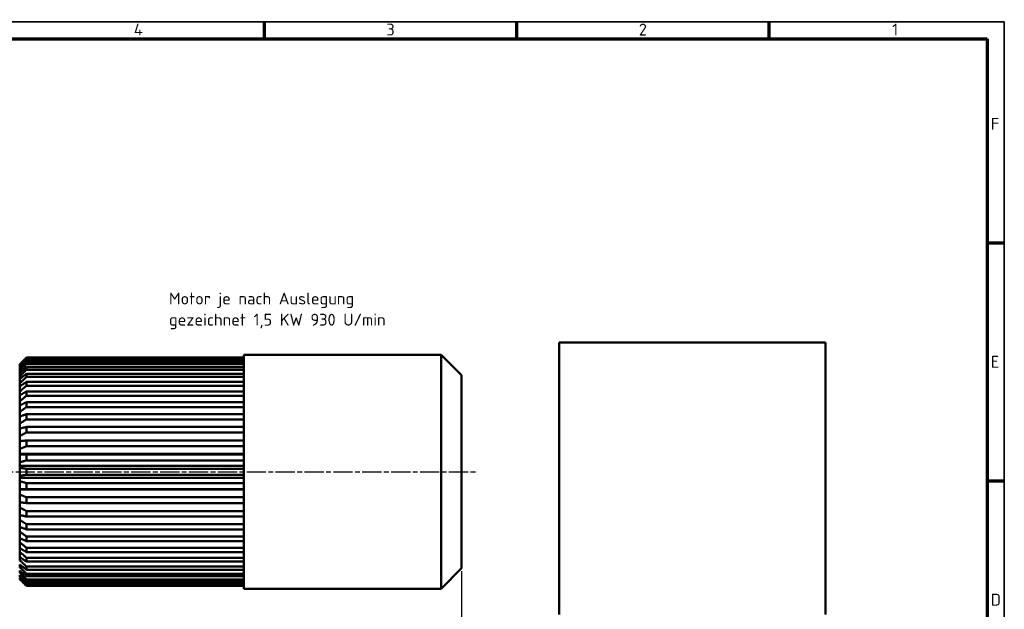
# Model space of a CAD drawing. Header units: millimetres. Extents: x 12 to 1472, y 12 to 1039.
# Tile 11 of 11: x 748 to 1472, y 605 to 1039. Entities that reach past the tile are written whole.
import ezdxf

# ---------------------------------------------------------------- set-up
doc = ezdxf.new("R2010")
doc.units = ezdxf.units.MM
doc.header["$LTSCALE"] = 2.5
doc.linetypes.add('CHAIN', pattern=[0.3543, 0.2362, -0.0295, 0.0591, -0.0295])
doc.layers.get('0').update_dxf_attribs({"lineweight": 25})
for name, color, linetype, lineweight in [('Bemaßung (ISO)', 7, 'Continuous', 25), ('Mittellinie (ISO)', 7, 'Continuous', 25), ('Rahmen (ISO)', 7, 'Continuous', 70), ('Sichtbar (ISO)', 7, 'Continuous', 50), ('Symbol (ISO)', 7, 'Continuous', 25)]:
    doc.layers.add(name, color=color, linetype=linetype, lineweight=lineweight)
doc.styles.add('Notiztext (DIN)', font='isocpeur.ttf')
doc.dimstyles.new('Standard (DIN)', dxfattribs={"dimscale": 2.5, "dimtxt": 3.5, "dimasz": 2.5, "dimexe": 3.175, "dimexo": 0.8, "dimgap": 0.8, "dimtad": 1, "dimdec": 3, "dimrnd": 1e-08, "dimtxsty": 'Notiztext (DIN)', "dimcen": 0.09, "dimdle": 10, "dimclrd": 256, "dimclre": 256, "dimclrt": 256, "dimazin": 2, "dimtfac": 0.571429, "dimtdec": 3, "dimtmove": 0, "dimatfit": 3, "dimfxl": 1, "dimtolj": 1, "dimlwd": -1, "dimlwe": -1, "dimarcsym": 0})

# ---------------------------------------------------------------- blocks, each defined once
blk = doc.blocks.new('Ränder Hagen+Goebel Rahmen')
at = {"layer": 'Rahmen (ISO)', "linetype": 'Continuous', "lineweight": 35}
for p, q in [((5, 415), (589, 415)), ((589, 415), (589, 5))]:
    blk.add_line(p, q, dxfattribs=at)
at = {"layer": 'Rahmen (ISO)'}
for p, q in [((371.25, 410), (371.25, 415)), ((445.5, 410), (445.5, 415)), ((519.75, 410), (519.75, 415)), ((10, 410), (584, 410)), ((584, 410), (584, 10)), ((584, 350), (589, 350)), ((584, 280), (589, 280))]:
    blk.add_line(p, q, dxfattribs=at)
at = {"layer": 'Symbol (ISO)', "char_height": 3.5, "style": 'Notiztext (DIN)'}
for s, insert, attachment_point in [('4', (334.125, 411), 8), ('3', (408.375, 411), 8), ('2', (482.625, 411), 8), ('1', (556.875, 411), 8), ('F', (585, 385), 4), ('E', (585, 315), 4), ('D', (585, 245), 4)]:
    blk.add_mtext(s, dxfattribs=dict(at, insert=insert, attachment_point=attachment_point))
blk = doc.blocks.new('*D24')
at = {"layer": 'Bemaßung (ISO)'}
for p, q in [((1073.03, 633.6), (1073.03, 260.27)), ((125.73, 436.1), (125.73, 260.27)), ((131.98, 268.2), (1066.78, 268.2))]:
    blk.add_line(p, q, dxfattribs=at)
for points in [[(131.98, 269.25), (131.98, 267.16), (125.73, 268.2)], [(1066.78, 269.25), (1066.78, 267.16), (1073.03, 268.2)]]:
    blk.add_solid(points, dxfattribs=at)
at = {"layer": 'Defpoints', "color": 0}
for p in [(1073.03, 635.6), (125.73, 438.1), (1073.03, 268.2)]:
    blk.add_point(p, dxfattribs=at)
at = {"layer": 'Bemaßung (ISO)', "insert": (568.61, 278.96), "char_height": 8.75, "attachment_point": 1, "style": 'Notiztext (DIN)'}
blk.add_mtext('\\A1;ca. 947', dxfattribs=at)

msp = doc.modelspace()

# ---------------------------------------------------------------- linework, layer by layer
at = {"layer": 'Mittellinie (ISO)', "linetype": 'CHAIN', "ltscale": 23.990969}
msp.add_line((638.8299, 706.6041), (1085.0857, 706.6041), dxfattribs=at)
at = {"layer": 'Sichtbar (ISO)'}
for p, q in [((1144.9665, 801.6041), (1144.9665, 601.6041)), ((1340.9665, 801.6041), (1144.9665, 801.6041)), ((1340.9665, 801.6041), (1340.9665, 601.6041)), ((913.0334, 790.5472), (753.0334, 790.5472)), ((753.0334, 790.2727), (753.0334, 790.5472)), ((753.0334, 790.2727), (913.0334, 790.2727)), ((913.0334, 620.6041), (913.0334, 792.6041)), ((913.0334, 792.6041), (1058.0334, 792.6041)), ((1058.0334, 620.6041), (1058.0334, 792.6041)), ((1073.0334, 777.6041), (1058.0334, 792.6041)), ((748.0334, 785.2057), (748.0334, 785.5791)), ((748.0334, 784.7069), (748.0334, 785.2057)), ((748.0334, 783.5927), (748.0334, 784.7069)), ((748.0334, 782.6031), (748.0334, 783.5927)), ((748.0334, 780.7656), (748.0334, 782.6031)), ((913.0334, 789.4979), (753.0334, 789.4979)), ((753.0334, 788.6787), (753.0334, 789.4979)), ((753.0334, 788.6787), (913.0334, 788.6787)), ((913.0334, 787.1413), (753.0334, 787.1413)), ((753.0334, 785.7904), (753.0334, 787.1413)), ((753.0334, 785.7904), (913.0334, 785.7904)), ((913.0334, 783.5145), (753.0334, 783.5145)), ((753.0334, 781.6532), (753.0334, 783.5145)), ((748.0334, 779.3007), (748.0334, 780.7656)), ((748.0334, 776.7689), (748.0334, 779.3007)), ((748.0334, 774.8518), (748.0334, 776.7689)), ((753.0334, 781.6532), (913.0334, 781.6532)), ((913.0334, 778.6749), (753.0334, 778.6749)), ((753.0334, 776.3324), (753.0334, 778.6749)), ((753.0334, 776.3324), (913.0334, 776.3324)), ((1073.0334, 635.6041), (1073.0334, 777.6041)), ((748.0334, 771.6657), (748.0334, 774.8518)), ((748.0334, 769.3267), (748.0334, 771.6657)), ((748.0334, 765.5364), (748.0334, 769.3267)), ((913.0334, 772.6986), (753.0334, 772.6986)), ((753.0334, 769.912), (753.0334, 772.6986)), ((753.0334, 769.912), (913.0334, 769.912)), ((748.0334, 762.8123), (748.0334, 765.5364)), ((748.0334, 758.4777), (748.0334, 762.8123)), ((913.0334, 765.68), (753.0334, 765.68)), ((753.0334, 762.4932), (753.0334, 765.68)), ((753.0334, 762.4932), (913.0334, 762.4932)), ((748.0334, 755.4115), (748.0334, 758.4777)), ((748.0334, 750.601), (748.0334, 755.4115)), ((913.0334, 757.7297), (753.0334, 757.7297)), ((753.0334, 754.193), (753.0334, 757.7297)), ((753.0334, 754.193), (913.0334, 754.193)), ((748.0334, 747.241), (748.0334, 750.601)), ((748.0334, 742.0303), (748.0334, 747.241)), ((913.0334, 748.9732), (753.0334, 748.9732)), ((753.0334, 745.1423), (753.0334, 748.9732)), ((748.0334, 738.4297), (748.0334, 742.0303)), ((753.0334, 745.1423), (913.0334, 745.1423)), ((913.0334, 739.5484), (753.0334, 739.5484)), ((753.0334, 735.4838), (753.0334, 739.5484)), ((748.0334, 732.901), (748.0334, 738.4297)), ((748.0334, 729.1164), (748.0334, 732.901)), ((753.0334, 735.4838), (913.0334, 735.4838)), ((748.0334, 723.357), (748.0334, 729.1164)), ((913.0334, 729.6041), (753.0334, 729.6041)), ((753.0334, 725.3698), (753.0334, 729.6041)), ((753.0334, 725.3698), (913.0334, 725.3698)), ((748.0334, 719.7208), (748.0334, 723.357)), ((748.0334, 719.7208), (913.0334, 719.7208)), ((748.0334, 719.4481), (748.0334, 719.7208)), ((748.0334, 713.5488), (748.0334, 719.4481)), ((913.0334, 719.2971), (753.0334, 719.2971)), ((753.0334, 714.96), (753.0334, 719.2971)), ((748.0334, 710.9994), (748.0334, 713.5488)), ((748.0334, 710.9994), (913.0334, 710.9994)), ((748.0334, 709.5772), (748.0334, 710.9994)), ((753.0334, 714.96), (913.0334, 714.96)), ((748.0334, 703.631), (748.0334, 709.5772)), ((748.0334, 702.2088), (748.0334, 703.631)), ((913.0334, 708.7899), (753.0334, 708.7899)), ((753.0334, 704.4183), (753.0334, 708.7899)), ((753.0334, 704.4183), (913.0334, 704.4183)), ((748.0334, 702.2088), (913.0334, 702.2088)), ((748.0334, 699.6595), (748.0334, 702.2088)), ((748.0334, 693.7601), (748.0334, 699.6595)), ((913.0334, 698.2483), (753.0334, 698.2483)), ((753.0334, 693.9111), (753.0334, 698.2483)), ((748.0334, 693.4874), (748.0334, 693.7601)), ((748.0334, 693.4874), (913.0334, 693.4874)), ((748.0334, 689.8512), (748.0334, 693.4874)), ((748.0334, 684.0918), (748.0334, 689.8512)), ((753.0334, 693.9111), (913.0334, 693.9111)), ((748.0334, 680.3072), (748.0334, 684.0918)), ((913.0334, 687.8384), (753.0334, 687.8384)), ((753.0334, 683.6041), (753.0334, 687.8384)), ((753.0334, 683.6041), (913.0334, 683.6041)), ((748.0334, 674.7785), (748.0334, 680.3072)), ((748.0334, 671.1779), (748.0334, 674.7785)), ((913.0334, 677.7244), (753.0334, 677.7244)), ((753.0334, 673.6598), (753.0334, 677.7244)), ((748.0334, 665.9672), (748.0334, 671.1779)), ((753.0334, 673.6598), (913.0334, 673.6598)), ((913.0334, 668.066), (753.0334, 668.066)), ((753.0334, 664.2351), (753.0334, 668.066)), ((748.0334, 662.6073), (748.0334, 665.9672)), ((748.0334, 657.7967), (748.0334, 662.6073)), ((753.0334, 664.2351), (913.0334, 664.2351)), ((748.0334, 654.7305), (748.0334, 657.7967)), ((748.0334, 650.3959), (748.0334, 654.7305)), ((913.0334, 659.0152), (753.0334, 659.0152)), ((753.0334, 655.4785), (753.0334, 659.0152)), ((753.0334, 655.4785), (913.0334, 655.4785)), ((748.0334, 647.6718), (748.0334, 650.3959)), ((748.0334, 643.8816), (748.0334, 647.6718)), ((913.0334, 650.715), (753.0334, 650.715)), ((753.0334, 647.5282), (753.0334, 650.715)), ((753.0334, 647.5282), (913.0334, 647.5282)), ((748.0334, 641.5425), (748.0334, 643.8816)), ((748.0334, 636.4393), (748.0334, 638.3564)), ((913.0334, 643.2962), (753.0334, 643.2962)), ((753.0334, 640.5096), (753.0334, 643.2962)), ((753.0334, 640.5096), (913.0334, 640.5096)), ((748.0334, 632.4426), (748.0334, 633.9075)), ((748.0334, 629.6155), (748.0334, 630.6051)), ((913.0334, 636.8758), (753.0334, 636.8758)), ((753.0334, 634.5334), (753.0334, 636.8758)), ((753.0334, 634.5334), (913.0334, 634.5334)), ((913.0334, 631.5551), (753.0334, 631.5551)), ((753.0334, 629.6937), (753.0334, 631.5551)), ((1073.0334, 635.6041), (1058.0334, 620.6041)), ((748.0334, 628.0025), (748.0334, 628.5013)), ((753.0334, 629.6937), (913.0334, 629.6937)), ((913.0334, 627.4179), (753.0334, 627.4179)), ((753.0334, 626.067), (753.0334, 627.4179)), ((753.0334, 626.067), (913.0334, 626.067)), ((913.0334, 624.5295), (753.0334, 624.5295)), ((753.0334, 623.7103), (753.0334, 624.5295)), ((753.0334, 623.7103), (913.0334, 623.7103)), ((913.0334, 622.9355), (753.0334, 622.9355)), ((753.0334, 622.661), (753.0334, 622.9355)), ((753.0334, 622.661), (913.0334, 622.661)), ((913.0334, 620.6041), (1058.0334, 620.6041))]:
    msp.add_line(p, q, dxfattribs=at)
at = {"layer": 'Sichtbar (ISO)', "flags": 128}
for points in [[(753.0335, 790.5472), (752.8187, 790.334), (752.6045, 790.1214), (752.3909, 789.9093), (752.1778, 789.6978), (751.9653, 789.4868), (751.7534, 789.2764), (751.5421, 789.0665), (751.3313, 788.8571), (751.1211, 788.6483), (750.9114, 788.44), (750.7023, 788.2323), (750.4937, 788.025), (750.2857, 787.8183), (750.0782, 787.6122), (749.8713, 787.4065), (749.665, 787.2014), (749.4592, 786.9968), (749.2539, 786.7927), (749.0491, 786.5892), (748.8449, 786.3861), (748.6413, 786.1836), (748.4381, 785.9816), (748.2355, 785.7801), (748.0335, 785.5791)], [(748.0335, 785.2057), (748.2355, 785.4107), (748.4381, 785.6162), (748.6413, 785.8223), (748.8449, 786.0288), (749.0491, 786.2359), (749.2539, 786.4435), (749.4592, 786.6517), (749.665, 786.8603), (749.8713, 787.0695), (750.0782, 787.2793), (750.2857, 787.4895), (750.4937, 787.7003), (750.7023, 787.9117), (750.9114, 788.1236), (751.1211, 788.336), (751.3313, 788.549), (751.5421, 788.7625), (751.7534, 788.9766), (751.9653, 789.1912), (752.1778, 789.4064), (752.3909, 789.6221), (752.6045, 789.8384), (752.8187, 790.0553), (753.0335, 790.2727)], [(753.0335, 789.4979), (752.8187, 789.2923), (752.6045, 789.0873), (752.3909, 788.8827), (752.1778, 788.6788), (751.9653, 788.4753), (751.7534, 788.2724), (751.5421, 788.07), (751.3313, 787.8681), (751.1211, 787.6667), (750.9114, 787.4658), (750.7023, 787.2655), (750.4937, 787.0657), (750.2857, 786.8663), (750.0782, 786.6675), (749.8713, 786.4692), (749.665, 786.2714), (749.4592, 786.0741), (749.2539, 785.8773), (749.0491, 785.681), (748.8449, 785.4852), (748.6413, 785.2899), (748.4381, 785.0951), (748.2355, 784.9008), (748.0335, 784.7069)], [(748.0335, 783.5927), (748.2355, 783.7985), (748.4381, 784.0048), (748.6413, 784.2116), (748.8449, 784.4189), (749.0491, 784.6268), (749.2539, 784.8352), (749.4592, 785.0441), (749.665, 785.2536), (749.8713, 785.4635), (750.0782, 785.6741), (750.2857, 785.8851), (750.4937, 786.0967), (750.7023, 786.3088), (750.9114, 786.5215), (751.1211, 786.7348), (751.3313, 786.9485), (751.5421, 787.1629), (751.7534, 787.3777), (751.9653, 787.5932), (752.1778, 787.8091), (752.3909, 788.0257), (752.6045, 788.2428), (752.8187, 788.4605), (753.0335, 788.6787)], [(753.0335, 787.1413), (752.8187, 786.9465), (752.6045, 786.7523), (752.3909, 786.5586), (752.1778, 786.3654), (751.9653, 786.1726), (751.7534, 785.9804), (751.5421, 785.7887), (751.3313, 785.5974), (751.1211, 785.4067), (750.9114, 785.2164), (750.7023, 785.0266), (750.4937, 784.8374), (750.2857, 784.6486), (750.0782, 784.4602), (749.8713, 784.2724), (749.665, 784.085), (749.4592, 783.8981), (749.2539, 783.7117), (749.0491, 783.5258), (748.8449, 783.3403), (748.6413, 783.1553), (748.4381, 782.9708), (748.2355, 782.7867), (748.0335, 782.6031)], [(748.0335, 780.7656), (748.2355, 780.9689), (748.4381, 781.1727), (748.6413, 781.377), (748.8449, 781.5819), (749.0491, 781.7872), (749.2539, 781.9931), (749.4592, 782.1995), (749.665, 782.4064), (749.8713, 782.6139), (750.0782, 782.8219), (750.2857, 783.0304), (750.4937, 783.2394), (750.7023, 783.449), (750.9114, 783.6591), (751.1211, 783.8698), (751.3313, 784.081), (751.5421, 784.2927), (751.7534, 784.505), (751.9653, 784.7179), (752.1778, 784.9313), (752.3909, 785.1452), (752.6045, 785.3597), (752.8187, 785.5747), (753.0335, 785.7903)], [(753.0335, 783.5145), (752.8187, 783.3337), (752.6045, 783.1534), (752.3909, 782.9735), (752.1778, 782.7941), (751.9653, 782.6151), (751.7534, 782.4366), (751.5421, 782.2586), (751.3313, 782.081), (751.1211, 781.9039), (750.9114, 781.7273), (750.7023, 781.551), (750.4937, 781.3753), (750.2857, 781.2), (750.0782, 781.0251), (749.8713, 780.8507), (749.665, 780.6767), (749.4592, 780.5032), (749.2539, 780.3301), (749.0491, 780.1575), (748.8449, 779.9852), (748.6413, 779.8134), (748.4381, 779.6421), (748.2355, 779.4712), (748.0335, 779.3007)], [(748.0335, 776.7689), (748.2355, 776.9665), (748.4381, 777.1647), (748.6413, 777.3633), (748.8449, 777.5624), (749.0491, 777.762), (749.2539, 777.9621), (749.4592, 778.1627), (749.665, 778.3639), (749.8713, 778.5655), (750.0782, 778.7677), (750.2857, 778.9704), (750.4937, 779.1736), (750.7023, 779.3773), (750.9114, 779.5815), (751.1211, 779.7863), (751.3313, 779.9916), (751.5421, 780.1974), (751.7534, 780.4038), (751.9653, 780.6107), (752.1778, 780.8181), (752.3909, 781.0261), (752.6045, 781.2346), (752.8187, 781.4436), (753.0335, 781.6532)], [(753.0335, 778.6749), (752.8187, 778.5108), (752.6045, 778.3472), (752.3909, 778.184), (752.1778, 778.0212), (751.9653, 777.8589), (751.7534, 777.6969), (751.5421, 777.5354), (751.3313, 777.3743), (751.1211, 777.2136), (750.9114, 777.0534), (750.7023, 776.8935), (750.4937, 776.734), (750.2857, 776.575), (750.0782, 776.4163), (749.8713, 776.2581), (749.665, 776.1003), (749.4592, 775.9428), (749.2539, 775.7858), (749.0491, 775.6291), (748.8449, 775.4729), (748.6413, 775.317), (748.4381, 775.1616), (748.2355, 775.0065), (748.0335, 774.8518)], [(748.0335, 771.6657), (748.2355, 771.8545), (748.4381, 772.0438), (748.6413, 772.2336), (748.8449, 772.4238), (749.0491, 772.6145), (749.2539, 772.8057), (749.4592, 772.9974), (749.665, 773.1896), (749.8713, 773.3823), (750.0782, 773.5755), (750.2857, 773.7691), (750.4937, 773.9633), (750.7023, 774.1579), (750.9114, 774.3531), (751.1211, 774.5487), (751.3313, 774.7449), (751.5421, 774.9415), (751.7534, 775.1387), (751.9653, 775.3363), (752.1778, 775.5345), (752.3909, 775.7332), (752.6045, 775.9324), (752.8187, 776.1322), (753.0335, 776.3324)], [(753.0335, 772.6986), (752.8187, 772.5539), (752.6045, 772.4096), (752.3909, 772.2657), (752.1778, 772.1221), (751.9653, 771.9789), (751.7534, 771.8361), (751.5421, 771.6936), (751.3313, 771.5515), (751.1211, 771.4098), (750.9114, 771.2684), (750.7023, 771.1274), (750.4937, 770.9868), (750.2857, 770.8465), (750.0782, 770.7066), (749.8713, 770.567), (749.665, 770.4278), (749.4592, 770.2889), (749.2539, 770.1504), (749.0491, 770.0122), (748.8449, 769.8744), (748.6413, 769.737), (748.4381, 769.5999), (748.2355, 769.4631), (748.0335, 769.3267)], [(748.0335, 765.5364), (748.2355, 765.7134), (748.4381, 765.8909), (748.6413, 766.0689), (748.8449, 766.2472), (749.0491, 766.426), (749.2539, 766.6053), (749.4592, 766.7851), (749.665, 766.9653), (749.8713, 767.1459), (750.0782, 767.327), (750.2857, 767.5086), (750.4937, 767.6907), (750.7023, 767.8732), (750.9114, 768.0561), (751.1211, 768.2396), (751.3313, 768.4235), (751.5421, 768.6079), (751.7534, 768.7927), (751.9653, 768.9781), (752.1778, 769.1639), (752.3909, 769.3502), (752.6045, 769.537), (752.8187, 769.7243), (753.0335, 769.912)], [(753.0335, 765.68), (752.8187, 765.5569), (752.6045, 765.4342), (752.3909, 765.3118), (752.1778, 765.1897), (751.9653, 765.0679), (751.7534, 764.9464), (751.5421, 764.8253), (751.3313, 764.7044), (751.1211, 764.5839), (750.9114, 764.4637), (750.7023, 764.3438), (750.4937, 764.2242), (750.2857, 764.1049), (750.0782, 763.9859), (749.8713, 763.8672), (749.665, 763.7488), (749.4592, 763.6307), (749.2539, 763.5129), (749.0491, 763.3954), (748.8449, 763.2782), (748.6413, 763.1613), (748.4381, 763.0447), (748.2355, 762.9283), (748.0335, 762.8123)], [(748.0335, 758.4777), (748.2355, 758.6402), (748.4381, 758.8031), (748.6413, 758.9663), (748.8449, 759.13), (749.0491, 759.2941), (749.2539, 759.4587), (749.4592, 759.6236), (749.665, 759.789), (749.8713, 759.9548), (750.0782, 760.121), (750.2857, 760.2876), (750.4937, 760.4547), (750.7023, 760.6221), (750.9114, 760.7901), (751.1211, 760.9584), (751.3313, 761.1272), (751.5421, 761.2964), (751.7534, 761.466), (751.9653, 761.6361), (752.1778, 761.8067), (752.3909, 761.9776), (752.6045, 762.149), (752.8187, 762.3209), (753.0335, 762.4932)], [(753.0335, 757.7297), (752.8187, 757.6302), (752.6045, 757.531), (752.3909, 757.4321), (752.1778, 757.3334), (751.9653, 757.2349), (751.7534, 757.1367), (751.5421, 757.0388), (751.3313, 756.9411), (751.1211, 756.8437), (750.9114, 756.7465), (750.7023, 756.6495), (750.4937, 756.5529), (750.2857, 756.4564), (750.0782, 756.3602), (749.8713, 756.2643), (749.665, 756.1685), (749.4592, 756.0731), (749.2539, 755.9779), (749.0491, 755.8829), (748.8449, 755.7881), (748.6413, 755.6936), (748.4381, 755.5994), (748.2355, 755.5053), (748.0335, 755.4115)], [(748.0335, 750.601), (748.2355, 750.7463), (748.4381, 750.892), (748.6413, 751.038), (748.8449, 751.1845), (749.0491, 751.3313), (749.2539, 751.4785), (749.4592, 751.626), (749.665, 751.7739), (749.8713, 751.9222), (750.0782, 752.0709), (750.2857, 752.22), (750.4937, 752.3694), (750.7023, 752.5192), (750.9114, 752.6695), (751.1211, 752.82), (751.3313, 752.971), (751.5421, 753.1224), (751.7534, 753.2742), (751.9653, 753.4263), (752.1778, 753.5788), (752.3909, 753.7318), (752.6045, 753.8851), (752.8187, 754.0389), (753.0335, 754.193)], [(753.0335, 748.9732), (752.8187, 748.8988), (752.6045, 748.8247), (752.3909, 748.7508), (752.1778, 748.677), (751.9653, 748.6035), (751.7534, 748.5301), (751.5421, 748.4569), (751.3313, 748.3839), (751.1211, 748.3111), (750.9114, 748.2385), (750.7023, 748.1661), (750.4937, 748.0938), (750.2857, 748.0218), (750.0782, 747.9499), (749.8713, 747.8782), (749.665, 747.8067), (749.4592, 747.7353), (749.2539, 747.6642), (749.0491, 747.5932), (748.8449, 747.5224), (748.6413, 747.4518), (748.4381, 747.3814), (748.2355, 747.3111), (748.0335, 747.241)], [(748.0335, 742.0303), (748.2355, 742.1562), (748.4381, 742.2825), (748.6413, 742.409), (748.8449, 742.5359), (749.0491, 742.6631), (749.2539, 742.7906), (749.4592, 742.9184), (749.665, 743.0465), (749.8713, 743.175), (750.0782, 743.3038), (750.2857, 743.433), (750.4937, 743.5624), (750.7023, 743.6922), (750.9114, 743.8224), (751.1211, 743.9528), (751.3313, 744.0836), (751.5421, 744.2148), (751.7534, 744.3462), (751.9653, 744.4781), (752.1778, 744.6102), (752.3909, 744.7427), (752.6045, 744.8755), (752.8187, 745.0087), (753.0335, 745.1423)], [(753.0335, 739.5484), (752.8187, 739.5004), (752.6045, 739.4525), (752.3909, 739.4048), (752.1778, 739.3571), (751.9653, 739.3096), (751.7534, 739.2622), (751.5421, 739.215), (751.3313, 739.1678), (751.1211, 739.1208), (750.9114, 739.0739), (750.7023, 739.0271), (750.4937, 738.9805), (750.2857, 738.9339), (750.0782, 738.8875), (749.8713, 738.8412), (749.665, 738.795), (749.4592, 738.7489), (749.2539, 738.703), (749.0491, 738.6571), (748.8449, 738.6114), (748.6413, 738.5658), (748.4381, 738.5203), (748.2355, 738.4749), (748.0335, 738.4297)], [(748.0335, 732.901), (748.2355, 733.0055), (748.4381, 733.1103), (748.6413, 733.2153), (748.8449, 733.3206), (749.0491, 733.4262), (749.2539, 733.532), (749.4592, 733.6381), (749.665, 733.7444), (749.8713, 733.8511), (750.0782, 733.958), (750.2857, 734.0651), (750.4937, 734.1726), (750.7023, 734.2803), (750.9114, 734.3883), (751.1211, 734.4966), (751.3313, 734.6052), (751.5421, 734.714), (751.7534, 734.8231), (751.9653, 734.9325), (752.1778, 735.0422), (752.3909, 735.1522), (752.6045, 735.2624), (752.8187, 735.373), (753.0335, 735.4838)], [(753.0335, 729.6041), (752.8187, 729.5832), (752.6045, 729.5623), (752.3909, 729.5415), (752.1778, 729.5207), (751.9653, 729.5), (751.7534, 729.4794), (751.5421, 729.4588), (751.3313, 729.4382), (751.1211, 729.4177), (750.9114, 729.3973), (750.7023, 729.3769), (750.4937, 729.3565), (750.2857, 729.3362), (750.0782, 729.316), (749.8713, 729.2958), (749.665, 729.2757), (749.4592, 729.2556), (749.2539, 729.2355), (749.0491, 729.2156), (748.8449, 729.1956), (748.6413, 729.1758), (748.4381, 729.1559), (748.2355, 729.1361), (748.0335, 729.1164)], [(748.0335, 723.357), (748.2355, 723.4384), (748.4381, 723.5201), (748.6413, 723.6019), (748.8449, 723.684), (749.0491, 723.7662), (749.2539, 723.8487), (749.4592, 723.9314), (749.665, 724.0143), (749.8713, 724.0974), (750.0782, 724.1807), (750.2857, 724.2642), (750.4937, 724.348), (750.7023, 724.4319), (750.9114, 724.5161), (751.1211, 724.6005), (751.3313, 724.6851), (751.5421, 724.7699), (751.7534, 724.855), (751.9653, 724.9402), (752.1778, 725.0257), (752.3909, 725.1114), (752.6045, 725.1973), (752.8187, 725.2835), (753.0335, 725.3698)], [(753.0335, 719.2971), (752.8187, 719.3036), (752.6045, 719.3101), (752.3909, 719.3165), (752.1778, 719.3229), (751.9653, 719.3293), (751.7534, 719.3357), (751.5421, 719.3421), (751.3313, 719.3485), (751.1211, 719.3548), (750.9114, 719.3612), (750.7023, 719.3675), (750.4937, 719.3738), (750.2857, 719.38), (750.0782, 719.3863), (749.8713, 719.3926), (749.665, 719.3988), (749.4592, 719.405), (749.2539, 719.4112), (749.0491, 719.4174), (748.8449, 719.4236), (748.6413, 719.4297), (748.4381, 719.4359), (748.2355, 719.442), (748.0335, 719.4481)], [(748.0335, 713.5488), (748.2355, 713.6059), (748.4381, 713.6631), (748.6413, 713.7205), (748.8449, 713.778), (749.0491, 713.8357), (749.2539, 713.8935), (749.4592, 713.9515), (749.665, 714.0096), (749.8713, 714.0679), (750.0782, 714.1263), (750.2857, 714.1848), (750.4937, 714.2435), (750.7023, 714.3024), (750.9114, 714.3614), (751.1211, 714.4206), (751.3313, 714.4799), (751.5421, 714.5393), (751.7534, 714.599), (751.9653, 714.6587), (752.1778, 714.7187), (752.3909, 714.7788), (752.6045, 714.839), (752.8187, 714.8994), (753.0335, 714.96)], [(753.0335, 708.7899), (752.8187, 708.8237), (752.6045, 708.8574), (752.3909, 708.891), (752.1778, 708.9245), (751.9653, 708.958), (751.7534, 708.9913), (751.5421, 709.0246), (751.3313, 709.0578), (751.1211, 709.0908), (750.9114, 709.1239), (750.7023, 709.1568), (750.4937, 709.1896), (750.2857, 709.2224), (750.0782, 709.255), (749.8713, 709.2876), (749.665, 709.3201), (749.4592, 709.3526), (749.2539, 709.3849), (749.0491, 709.4171), (748.8449, 709.4493), (748.6413, 709.4814), (748.4381, 709.5134), (748.2355, 709.5454), (748.0335, 709.5772)], [(748.0335, 703.631), (748.2355, 703.6629), (748.4381, 703.6948), (748.6413, 703.7268), (748.8449, 703.7589), (749.0491, 703.7911), (749.2539, 703.8233), (749.4592, 703.8557), (749.665, 703.8881), (749.8713, 703.9206), (750.0782, 703.9532), (750.2857, 703.9859), (750.4937, 704.0186), (750.7023, 704.0514), (750.9114, 704.0844), (751.1211, 704.1174), (751.3313, 704.1505), (751.5421, 704.1836), (751.7534, 704.2169), (751.9653, 704.2503), (752.1778, 704.2837), (752.3909, 704.3172), (752.6045, 704.3508), (752.8187, 704.3845), (753.0335, 704.4183)], [(753.0335, 698.2483), (752.8187, 698.3088), (752.6045, 698.3692), (752.3909, 698.4295), (752.1778, 698.4895), (751.9653, 698.5495), (751.7534, 698.6092), (751.5421, 698.6689), (751.3313, 698.7283), (751.1211, 698.7877), (750.9114, 698.8468), (750.7023, 698.9058), (750.4937, 698.9647), (750.2857, 699.0234), (750.0782, 699.082), (749.8713, 699.1404), (749.665, 699.1986), (749.4592, 699.2568), (749.2539, 699.3147), (749.0491, 699.3725), (748.8449, 699.4302), (748.6413, 699.4877), (748.4381, 699.5451), (748.2355, 699.6024), (748.0335, 699.6595)], [(748.0335, 693.7601), (748.2355, 693.7662), (748.4381, 693.7724), (748.6413, 693.7785), (748.8449, 693.7847), (749.0491, 693.7908), (749.2539, 693.797), (749.4592, 693.8032), (749.665, 693.8094), (749.8713, 693.8157), (750.0782, 693.8219), (750.2857, 693.8282), (750.4937, 693.8345), (750.7023, 693.8408), (750.9114, 693.8471), (751.1211, 693.8534), (751.3313, 693.8598), (751.5421, 693.8661), (751.7534, 693.8725), (751.9653, 693.8789), (752.1778, 693.8853), (752.3909, 693.8917), (752.6045, 693.8982), (752.8187, 693.9046), (753.0335, 693.9111)], [(753.0335, 687.8384), (752.8187, 687.9248), (752.6045, 688.0109), (752.3909, 688.0968), (752.1778, 688.1825), (751.9653, 688.268), (751.7534, 688.3533), (751.5421, 688.4383), (751.3313, 688.5231), (751.1211, 688.6077), (750.9114, 688.6921), (750.7023, 688.7763), (750.4937, 688.8602), (750.2857, 688.944), (750.0782, 689.0275), (749.8713, 689.1108), (749.665, 689.1939), (749.4592, 689.2768), (749.2539, 689.3595), (749.0491, 689.442), (748.8449, 689.5242), (748.6413, 689.6063), (748.4381, 689.6881), (748.2355, 689.7698), (748.0335, 689.8512)], [(748.0335, 684.0918), (748.2355, 684.0721), (748.4381, 684.0523), (748.6413, 684.0325), (748.8449, 684.0126), (749.0491, 683.9927), (749.2539, 683.9727), (749.4592, 683.9526), (749.665, 683.9326), (749.8713, 683.9124), (750.0782, 683.8922), (750.2857, 683.872), (750.4937, 683.8517), (750.7023, 683.8314), (750.9114, 683.811), (751.1211, 683.7905), (751.3313, 683.77), (751.5421, 683.7495), (751.7534, 683.7289), (751.9653, 683.7082), (752.1778, 683.6875), (752.3909, 683.6667), (752.6045, 683.6459), (752.8187, 683.625), (753.0335, 683.6041)], [(753.0335, 677.7244), (752.8187, 677.8353), (752.6045, 677.9458), (752.3909, 678.0561), (752.1778, 678.166), (751.9653, 678.2757), (751.7534, 678.3851), (751.5421, 678.4942), (751.3313, 678.6031), (751.1211, 678.7116), (750.9114, 678.8199), (750.7023, 678.9279), (750.4937, 679.0356), (750.2857, 679.1431), (750.0782, 679.2503), (749.8713, 679.3572), (749.665, 679.4638), (749.4592, 679.5702), (749.2539, 679.6763), (749.0491, 679.7821), (748.8449, 679.8876), (748.6413, 679.9929), (748.4381, 680.0979), (748.2355, 680.2027), (748.0335, 680.3072)], [(748.0335, 674.7785), (748.2355, 674.7333), (748.4381, 674.6879), (748.6413, 674.6424), (748.8449, 674.5968), (749.0491, 674.5511), (749.2539, 674.5052), (749.4592, 674.4593), (749.665, 674.4132), (749.8713, 674.367), (750.0782, 674.3207), (750.2857, 674.2743), (750.4937, 674.2278), (750.7023, 674.1811), (750.9114, 674.1343), (751.1211, 674.0874), (751.3313, 674.0404), (751.5421, 673.9932), (751.7534, 673.946), (751.9653, 673.8986), (752.1778, 673.8511), (752.3909, 673.8034), (752.6045, 673.7557), (752.8187, 673.7078), (753.0335, 673.6598)], [(753.0335, 668.066), (752.8187, 668.1995), (752.6045, 668.3327), (752.3909, 668.4655), (752.1778, 668.598), (751.9653, 668.7302), (751.7534, 668.862), (751.5421, 668.9935), (751.3313, 669.1246), (751.1211, 669.2554), (750.9114, 669.3859), (750.7023, 669.516), (750.4937, 669.6458), (750.2857, 669.7753), (750.0782, 669.9044), (749.8713, 670.0332), (749.665, 670.1617), (749.4592, 670.2898), (749.2539, 670.4177), (749.0491, 670.5452), (748.8449, 670.6724), (748.6413, 670.7992), (748.4381, 670.9258), (748.2355, 671.052), (748.0335, 671.1779)], [(748.0335, 665.9672), (748.2355, 665.8971), (748.4381, 665.8268), (748.6413, 665.7564), (748.8449, 665.6858), (749.0491, 665.615), (749.2539, 665.544), (749.4592, 665.4729), (749.665, 665.4016), (749.8713, 665.33), (750.0782, 665.2583), (750.2857, 665.1865), (750.4937, 665.1144), (750.7023, 665.0422), (750.9114, 664.9697), (751.1211, 664.8971), (751.3313, 664.8243), (751.5421, 664.7513), (751.7534, 664.6781), (751.9653, 664.6048), (752.1778, 664.5312), (752.3909, 664.4575), (752.6045, 664.3835), (752.8187, 664.3094), (753.0335, 664.2351)], [(753.0335, 659.0152), (752.8187, 659.1694), (752.6045, 659.3231), (752.3909, 659.4764), (752.1778, 659.6294), (751.9653, 659.7819), (751.7534, 659.9341), (751.5421, 660.0858), (751.3313, 660.2372), (751.1211, 660.3882), (750.9114, 660.5388), (750.7023, 660.689), (750.4937, 660.8388), (750.2857, 660.9882), (750.0782, 661.1373), (749.8713, 661.286), (749.665, 661.4343), (749.4592, 661.5822), (749.2539, 661.7298), (749.0491, 661.8769), (748.8449, 662.0237), (748.6413, 662.1702), (748.4381, 662.3162), (748.2355, 662.4619), (748.0335, 662.6073)], [(748.0335, 657.7967), (748.2355, 657.7029), (748.4381, 657.6089), (748.6413, 657.5146), (748.8449, 657.4201), (749.0491, 657.3254), (749.2539, 657.2304), (749.4592, 657.1351), (749.665, 657.0397), (749.8713, 656.944), (750.0782, 656.848), (750.2857, 656.7518), (750.4937, 656.6554), (750.7023, 656.5587), (750.9114, 656.4617), (751.1211, 656.3646), (751.3313, 656.2671), (751.5421, 656.1694), (751.7534, 656.0715), (751.9653, 655.9733), (752.1778, 655.8748), (752.3909, 655.7761), (752.6045, 655.6772), (752.8187, 655.578), (753.0335, 655.4785)], [(753.0335, 650.715), (752.8187, 650.8873), (752.6045, 651.0592), (752.3909, 651.2306), (752.1778, 651.4016), (751.9653, 651.5721), (751.7534, 651.7422), (751.5421, 651.9118), (751.3313, 652.081), (751.1211, 652.2498), (750.9114, 652.4182), (750.7023, 652.5861), (750.4937, 652.7536), (750.2857, 652.9206), (750.0782, 653.0873), (749.8713, 653.2535), (749.665, 653.4192), (749.4592, 653.5846), (749.2539, 653.7496), (749.0491, 653.9141), (748.8449, 654.0782), (748.6413, 654.2419), (748.4381, 654.4052), (748.2355, 654.568), (748.0335, 654.7305)], [(748.0335, 650.3959), (748.2355, 650.2799), (748.4381, 650.1636), (748.6413, 650.047), (748.8449, 649.93), (749.0491, 649.8128), (749.2539, 649.6953), (749.4592, 649.5776), (749.665, 649.4595), (749.8713, 649.3411), (750.0782, 649.2224), (750.2857, 649.1034), (750.4937, 648.9841), (750.7023, 648.8645), (750.9114, 648.7445), (751.1211, 648.6243), (751.3313, 648.5038), (751.5421, 648.3829), (751.7534, 648.2618), (751.9653, 648.1403), (752.1778, 648.0185), (752.3909, 647.8964), (752.6045, 647.774), (752.8187, 647.6513), (753.0335, 647.5282)], [(753.0335, 643.2962), (752.8187, 643.484), (752.6045, 643.6712), (752.3909, 643.858), (752.1778, 644.0443), (751.9653, 644.2301), (751.7534, 644.4155), (751.5421, 644.6003), (751.3313, 644.7847), (751.1211, 644.9687), (750.9114, 645.1521), (750.7023, 645.3351), (750.4937, 645.5176), (750.2857, 645.6996), (750.0782, 645.8812), (749.8713, 646.0623), (749.665, 646.243), (749.4592, 646.4232), (749.2539, 646.6029), (749.0491, 646.7822), (748.8449, 646.961), (748.6413, 647.1394), (748.4381, 647.3173), (748.2355, 647.4948), (748.0335, 647.6718)], [(748.0335, 643.8816), (748.2355, 643.7451), (748.4381, 643.6084), (748.6413, 643.4712), (748.8449, 643.3338), (749.0491, 643.196), (749.2539, 643.0578), (749.4592, 642.9193), (749.665, 642.7804), (749.8713, 642.6412), (750.0782, 642.5017), (750.2857, 642.3617), (750.4937, 642.2215), (750.7023, 642.0808), (750.9114, 641.9398), (751.1211, 641.7984), (751.3313, 641.6567), (751.5421, 641.5146), (751.7534, 641.3722), (751.9653, 641.2293), (752.1778, 641.0861), (752.3909, 640.9426), (752.6045, 640.7986), (752.8187, 640.6543), (753.0335, 640.5096)], [(753.0335, 636.8758), (752.8187, 637.0761), (752.6045, 637.2758), (752.3909, 637.475), (752.1778, 637.6737), (751.9653, 637.8719), (751.7534, 638.0695), (751.5421, 638.2667), (751.3313, 638.4634), (751.1211, 638.6595), (750.9114, 638.8552), (750.7023, 639.0503), (750.4937, 639.245), (750.2857, 639.4391), (750.0782, 639.6328), (749.8713, 639.8259), (749.665, 640.0186), (749.4592, 640.2108), (749.2539, 640.4025), (749.0491, 640.5937), (748.8449, 640.7844), (748.6413, 640.9747), (748.4381, 641.1644), (748.2355, 641.3537), (748.0335, 641.5425)], [(748.0335, 638.3564), (748.2355, 638.2017), (748.4381, 638.0466), (748.6413, 637.8912), (748.8449, 637.7353), (749.0491, 637.5791), (749.2539, 637.4225), (749.4592, 637.2654), (749.665, 637.108), (749.8713, 636.9501), (750.0782, 636.7919), (750.2857, 636.6332), (750.4937, 636.4742), (750.7023, 636.3147), (750.9114, 636.1549), (751.1211, 635.9946), (751.3313, 635.8339), (751.5421, 635.6728), (751.7534, 635.5113), (751.9653, 635.3494), (752.1778, 635.187), (752.3909, 635.0242), (752.6045, 634.861), (752.8187, 634.6974), (753.0335, 634.5334)], [(753.0335, 631.5551), (752.8187, 631.7646), (752.6045, 631.9737), (752.3909, 632.1822), (752.1778, 632.3901), (751.9653, 632.5976), (751.7534, 632.8044), (751.5421, 633.0108), (751.3313, 633.2166), (751.1211, 633.4219), (750.9114, 633.6267), (750.7023, 633.8309), (750.4937, 634.0346), (750.2857, 634.2378), (750.0782, 634.4405), (749.8713, 634.6427), (749.665, 634.8443), (749.4592, 635.0455), (749.2539, 635.2461), (749.0491, 635.4462), (748.8449, 635.6459), (748.6413, 635.845), (748.4381, 636.0436), (748.2355, 636.2417), (748.0335, 636.4393)], [(748.0335, 633.9075), (748.2355, 633.737), (748.4381, 633.5661), (748.6413, 633.3948), (748.8449, 633.223), (749.0491, 633.0508), (749.2539, 632.8781), (749.4592, 632.705), (749.665, 632.5315), (749.8713, 632.3575), (750.0782, 632.1831), (750.2857, 632.0082), (750.4937, 631.8329), (750.7023, 631.6572), (750.9114, 631.481), (751.1211, 631.3043), (751.3313, 631.1272), (751.5421, 630.9496), (751.7534, 630.7716), (751.9653, 630.5931), (752.1778, 630.4142), (752.3909, 630.2347), (752.6045, 630.0549), (752.8187, 629.8745), (753.0335, 629.6937)], [(753.0335, 627.4179), (752.8187, 627.6335), (752.6045, 627.8485), (752.3909, 628.063), (752.1778, 628.277), (751.9653, 628.4904), (751.7534, 628.7032), (751.5421, 628.9155), (751.3313, 629.1272), (751.1211, 629.3384), (750.9114, 629.5491), (750.7023, 629.7592), (750.4937, 629.9688), (750.2857, 630.1778), (750.0782, 630.3863), (749.8713, 630.5943), (749.665, 630.8018), (749.4592, 631.0087), (749.2539, 631.2151), (749.0491, 631.421), (748.8449, 631.6263), (748.6413, 631.8312), (748.4381, 632.0355), (748.2355, 632.2393), (748.0335, 632.4426)], [(748.0335, 630.6051), (748.2355, 630.4215), (748.4381, 630.2374), (748.6413, 630.0529), (748.8449, 629.8679), (749.0491, 629.6824), (749.2539, 629.4965), (749.4592, 629.3101), (749.665, 629.1232), (749.8713, 628.9358), (750.0782, 628.748), (750.2857, 628.5597), (750.4937, 628.3709), (750.7023, 628.1816), (750.9114, 627.9918), (751.1211, 627.8015), (751.3313, 627.6108), (751.5421, 627.4196), (751.7534, 627.2278), (751.9653, 627.0356), (752.1778, 626.8429), (752.3909, 626.6496), (752.6045, 626.4559), (752.8187, 626.2617), (753.0335, 626.067)], [(753.0335, 624.5295), (752.8187, 624.7477), (752.6045, 624.9654), (752.3909, 625.1825), (752.1778, 625.3991), (751.9653, 625.6151), (751.7534, 625.8305), (751.5421, 626.0454), (751.3313, 626.2597), (751.1211, 626.4735), (750.9114, 626.6867), (750.7023, 626.8994), (750.4937, 627.1115), (750.2857, 627.3231), (750.0782, 627.5342), (749.8713, 627.7447), (749.665, 627.9547), (749.4592, 628.1641), (749.2539, 628.373), (749.0491, 628.5814), (748.8449, 628.7893), (748.6413, 628.9966), (748.4381, 629.2034), (748.2355, 629.4097), (748.0335, 629.6155)], [(748.0335, 628.5013), (748.2355, 628.3075), (748.4381, 628.1131), (748.6413, 627.9183), (748.8449, 627.723), (749.0491, 627.5272), (749.2539, 627.3309), (749.4592, 627.1341), (749.665, 626.9368), (749.8713, 626.739), (750.0782, 626.5407), (750.2857, 626.3419), (750.4937, 626.1426), (750.7023, 625.9427), (750.9114, 625.7424), (751.1211, 625.5415), (751.3313, 625.3402), (751.5421, 625.1383), (751.7534, 624.9359), (751.9653, 624.7329), (752.1778, 624.5295), (752.3909, 624.3255), (752.6045, 624.121), (752.8187, 623.9159), (753.0335, 623.7103)], [(753.0335, 622.9355), (752.8187, 623.1529), (752.6045, 623.3698), (752.3909, 623.5861), (752.1778, 623.8018), (751.9653, 624.017), (751.7534, 624.2316), (751.5421, 624.4457), (751.3313, 624.6592), (751.1211, 624.8722), (750.9114, 625.0847), (750.7023, 625.2965), (750.4937, 625.5079), (750.2857, 625.7187), (750.0782, 625.929), (749.8713, 626.1387), (749.665, 626.3479), (749.4592, 626.5566), (749.2539, 626.7647), (749.0491, 626.9723), (748.8449, 627.1794), (748.6413, 627.386), (748.4381, 627.592), (748.2355, 627.7975), (748.0335, 628.0025)], [(748.0335, 627.6292), (748.2355, 627.4282), (748.4381, 627.2267), (748.6413, 627.0246), (748.8449, 626.8221), (749.0491, 626.619), (749.2539, 626.4155), (749.4592, 626.2114), (749.665, 626.0068), (749.8713, 625.8017), (750.0782, 625.5961), (750.2857, 625.3899), (750.4937, 625.1832), (750.7023, 624.976), (750.9114, 624.7682), (751.1211, 624.5599), (751.3313, 624.3511), (751.5421, 624.1418), (751.7534, 623.9319), (751.9653, 623.7214), (752.1778, 623.5104), (752.3909, 623.2989), (752.6045, 623.0868), (752.8187, 622.8742), (753.0335, 622.661)]]:
    msp.add_lwpolyline(points, dxfattribs=at)

# ---------------------------------------------------------------- block references
at = {"xscale": 2.5, "yscale": 2.5, "zscale": 2.5}
msp.add_blockref('Ränder Hagen+Goebel Rahmen', (0, 0), dxfattribs=at)

# ---------------------------------------------------------------- texts
at = {"layer": 'Symbol (ISO)', "insert": (857.8431, 838.4278), "char_height": 8.75, "width": 203.661798, "attachment_point": 1, "line_spacing_factor": 1.068348, "style": 'Notiztext (DIN)'}
msp.add_mtext('{Motor je nach Auslegung \\Pgezeichnet 1,5 KW 930 U/min}', dxfattribs=at)

# ---------------------------------------------------------------- dimensions: what is measured, and where the dimension line sits
at = {"layer": 'Bemaßung (ISO)'}
dim = msp.add_linear_dim(base=(1073.0334, 268.2037), p1=(125.7334, 438.1041), p2=(1073.0334, 635.6041), angle=180, text='ca. <>', dimstyle='Standard (DIN)', override={"dimdec": 0, "dimtp": 0, "dimtm": 0, "dimtdec": 0, "dimatfit": 2}, dxfattribs=at)
dim.commit()
dim.dimension.update_dxf_attribs({"geometry": '*D24', "text_midpoint": (586.9899, 268.2037), "dimtype": 160})

doc.saveas('drawing.dxf')
